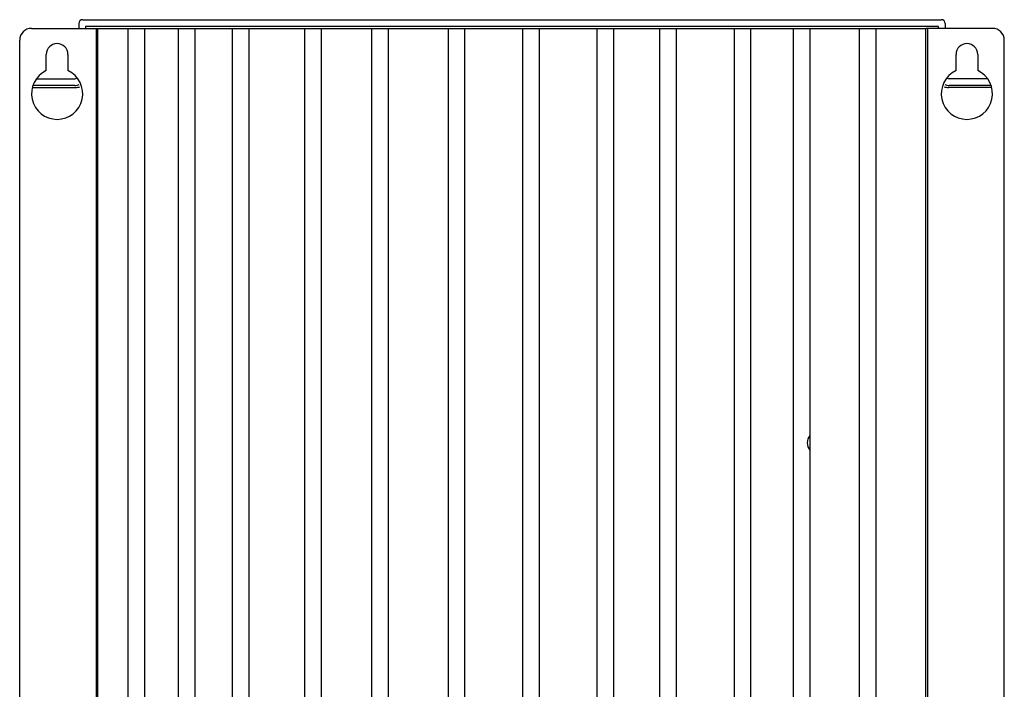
# Model space of a CAD drawing. Header units: millimetres. Extents: x 34 to 284, y 52 to 392.
# Tile 2 of 2: x 34 to 284, y 222 to 392. Entities that reach past the tile are written whole.
import ezdxf

# ---------------------------------------------------------------- set-up
doc = ezdxf.new("R2010")
doc.units = ezdxf.units.MM
doc.header["$LTSCALE"] = 29.006697
doc.layers.get('0').update_dxf_attribs({"linetype": 'CONTINUOUS'})

msp = doc.modelspace()

# ---------------------------------------------------------------- linework, layer by layer
at = {"color": 7}
for p, q in [((49.5, 390.68), (49.5, 389.48)), ((50.5, 391.68), (268.5, 391.68)), ((269.5, 390.68), (269.5, 389.48)), ((37.5, 389.48), (264.59, 389.48)), ((51.2, 389.98), (51.2, 389.48)), ((267.8, 389.98), (51.2, 389.98)), ((54, 53.88), (54, 389.48)), ((54.25, 389.48), (54.25, 53.88)), ((62.04, 53.88), (62.04, 389.48)), ((66.24, 53.88), (66.24, 389.48)), ((74.8, 53.88), (74.8, 389.48)), ((79.01, 53.88), (79.01, 389.48)), ((88.54, 53.88), (88.54, 389.48)), ((92.75, 53.88), (92.75, 389.48)), ((106.92, 53.88), (106.92, 389.48)), ((111.13, 53.88), (111.13, 389.48)), ((123.91, 53.88), (123.91, 389.48)), ((128.11, 53.88), (128.11, 389.48)), ((143.35, 53.88), (143.35, 389.48)), ((147.56, 53.88), (147.56, 389.48)), ((162.26, 53.88), (162.26, 389.48)), ((166.46, 53.88), (166.46, 389.48)), ((181.16, 53.88), (181.16, 389.48)), ((185.36, 53.88), (185.36, 389.48)), ((197.04, 53.88), (197.04, 389.48)), ((201.25, 53.88), (201.25, 389.48)), ((215.95, 53.88), (215.95, 389.48)), ((220.15, 53.88), (220.15, 389.48)), ((231.01, 53.88), (231.01, 389.48)), ((235.22, 53.88), (235.22, 389.48)), ((247.72, 53.88), (247.72, 389.48)), ((251.93, 53.88), (251.93, 389.48)), ((264.59, 53.88), (264.59, 389.48)), ((281.5, 389.48), (264.63, 389.48)), ((265, 389.48), (265, 53.88)), ((267.8, 389.48), (267.8, 389.98)), ((34.5, 56.88), (34.5, 386.48)), ((284.5, 56.88), (284.5, 386.48)), ((41.25, 378.77), (41.25, 382.88)), ((46.75, 382.88), (46.75, 378.77)), ((272.25, 378.77), (272.25, 382.88)), ((277.75, 382.88), (277.75, 378.77)), ((38.87, 376.68), (48.5, 376.68)), ((280.13, 376.68), (270.5, 376.68)), ((37.96, 374.48), (48.7, 374.48)), ((48.5, 374.98), (38.11, 374.98)), ((281.3, 374.48), (270.3, 374.48)), ((280.89, 374.98), (270.5, 374.98))]:
    msp.add_line(p, q, dxfattribs=at)
for centre, radius, start, end in [((50.5, 390.68), 1, 90, 180), ((268.5, 390.68), 1, 0, 90), ((37.5, 386.48), 3, 90, 180), ((281.5, 386.48), 3, 0, 90), ((44, 382.88), 2.75, 0, 180), ((275, 382.88), 2.75, 0, 180), ((44, 372.88), 6.5, 115.029, 64.971), ((275, 372.88), 6.5, 115.029, 64.971), ((48.5, 377.68), 1, 270, 297.3872), ((48.5, 377.68), 2.7, 270, 293.9865), ((270.5, 377.68), 2.7, 246.0129, 270), ((270.5, 377.68), 1, 242.6128, 270), ((48.7, 377.48), 3, 270, 290.7471), ((270.3, 377.48), 3, 249.2535, 270), ((237.34, 284.25), 2.89, 139.1248, 220.9098)]:
    msp.add_arc(centre, radius, start, end, dxfattribs=at)

doc.saveas('drawing.dxf')
